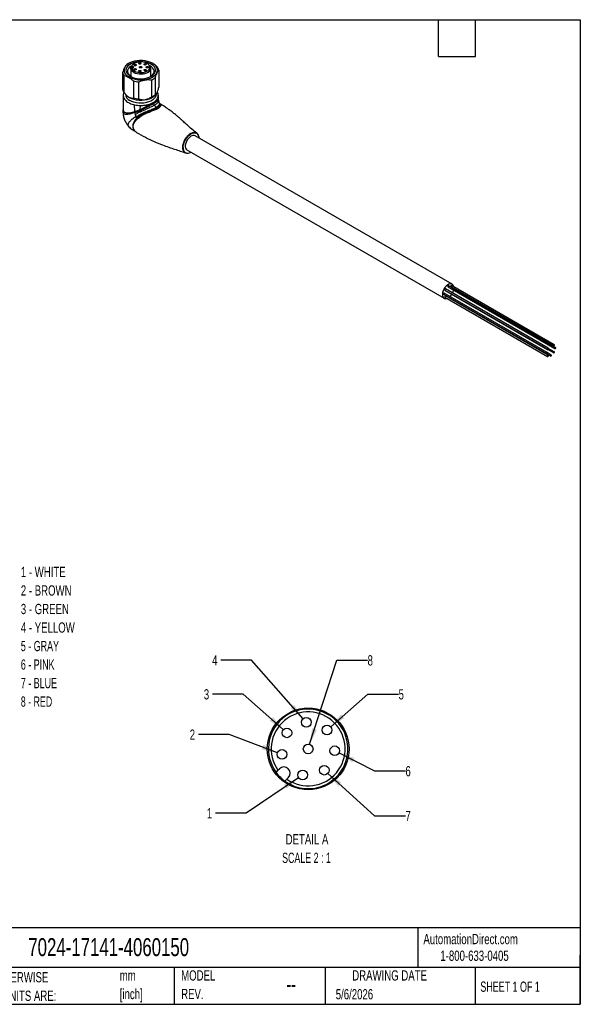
# Model space of a CAD drawing. Header units: millimetres. Extents: x 13 to 546, y 13 to 419.
# Tile 3 of 3: x 315 to 546, y 13 to 419. Entities that reach past the tile are written whole.
import ezdxf

# ---------------------------------------------------------------- set-up
doc = ezdxf.new("R2010")
doc.units = ezdxf.units.MM
doc.header["$LTSCALE"] = 2
doc.linetypes.add('SLD-Solid', pattern=[0])
doc.layers.add('DIMENSIONS', color=140, linetype='SLD-Solid', lineweight=25)
doc.layers.add('TEXT', color=140, linetype='SLD-Solid', lineweight=25)
doc.layers.add('SLD-DEFPOINTS', color=7, linetype='Continuous')
doc.styles.add('SLDTEXTSTYLE0', font='TXT', dxfattribs={"width": 0.7})
doc.styles.add('SLDTEXTSTYLE1', font='TXT', dxfattribs={"width": 0.65})
doc.styles.add('SLDTEXTSTYLE2', font='TXT', dxfattribs={"width": 0.642857})
doc.styles.add('SLDTEXTSTYLE3', font='TXT', dxfattribs={"width": 0.645455})
doc.dimstyles.new('SLDDIMSTYLE6', dxfattribs={"dimtxt": 4.316016, "dimasz": 6.604, "dimexe": 0, "dimexo": 0.0625, "dimgap": 1.079004, "dimtad": 0, "dimtih": 1, "dimtoh": 1, "dimdec": 1, "dimlfac": 0.25, "dimrnd": 1e-09, "dimzin": 12, "dimdsep": 46, "dimtxsty": 'SLDTEXTSTYLE0', "dimsah": 1, "dimcen": 0, "dimadec": 0, "dimazin": 3, "dimtfac": 1, "dimtdec": 1, "dimtofl": 0, "dimtmove": 0, "dimatfit": 3, "dimfxl": 0, "dimfrac": 2, "dimtolj": 1, "dimtzin": 12, "dimarcsym": 0})

# ---------------------------------------------------------------- blocks, each defined once
blk = doc.blocks.new('SW_NOTE_0')
at = {"layer": 'TEXT', "color": 0, "char_height": 4.233, "attachment_point": 1, "style": 'SLDTEXTSTYLE0'}
for s, insert in [('mm', (0, 5.46)), ('[inch]', (0, -2.19))]:
    blk.add_mtext(s, dxfattribs=dict(at, insert=insert))
blk = doc.blocks.new('SW_NOTE_0_1')
at = {"layer": 'TEXT', "color": 0, "char_height": 4.2333, "attachment_point": 1, "style": 'SLDTEXTSTYLE0'}
for s, insert in [('UNLESS OTHERWISE', (0, 5.46)), ('SPECIFIED UNITS ARE:', (0, -2.19))]:
    blk.add_mtext(s, dxfattribs=dict(at, insert=insert))
blk = doc.blocks.new('SW_NOTE_0_6')
at = {"layer": 'TEXT', "color": 0, "char_height": 4.233, "attachment_point": 1, "style": 'SLDTEXTSTYLE0'}
for s, insert in [('MODEL', (0, 5.46)), ('REV.', (0, -2.19))]:
    blk.add_mtext(s, dxfattribs=dict(at, insert=insert))
blk = doc.blocks.new('SW_NOTE_0_7')
at = {"layer": 'TEXT', "color": 0, "char_height": 4.233, "attachment_point": 1}
for s, insert, style in [('1 - WHITE', (1.06, 27.66), 'SLDTEXTSTYLE0'), ('2 - BROWN', (1.06, 20.02), 'SLDTEXTSTYLE0'), ('3 - GREEN', (1.06, 12.37), 'SLDTEXTSTYLE0'), ('4 - YELLOW', (1.06, 4.73), 'SLDTEXTSTYLE0'), ('5 - GRAY', (1.06, -2.92), 'SLDTEXTSTYLE1'), ('6 - PINK', (1.06, -10.56), 'SLDTEXTSTYLE1'), ('7 - BLUE', (1.06, -18.21), 'SLDTEXTSTYLE1'), ('8 - RED', (1.06, -25.85), 'SLDTEXTSTYLE2')]:
    blk.add_mtext(s, dxfattribs=dict(at, insert=insert, style=style))
blk = doc.blocks.new('_D_8')
at = {"layer": 'DIMENSIONS'}
for p, q in [((429.92, 106.24), (408.33, 91.64)), ((408.33, 91.64), (395.63, 91.64))]:
    blk.add_line(p, q, dxfattribs=at)
blk.add_solid([(429.92, 106.24), (423.88, 103.38), (425.02, 101.7)], dxfattribs=at)
at = {"layer": 'DIMENSIONS', "insert": (392.04, 93.66), "char_height": 4.23, "attachment_point": 1, "style": 'SLDTEXTSTYLE0'}
blk.add_mtext('1', dxfattribs=at)
blk = doc.blocks.new('_D_9')
at = {"layer": 'DIMENSIONS'}
for p, q in [((401.28, 124.09), (388.58, 124.09)), ((421.23, 116.54), (401.28, 124.09))]:
    blk.add_line(p, q, dxfattribs=at)
blk.add_solid([(421.23, 116.54), (415.41, 119.83), (414.69, 117.93)], dxfattribs=at)
at = {"layer": 'DIMENSIONS', "insert": (384.99, 126.12), "char_height": 4.23, "attachment_point": 1, "style": 'SLDTEXTSTYLE0'}
blk.add_mtext('2', dxfattribs=at)
blk = doc.blocks.new('_D_10')
at = {"layer": 'DIMENSIONS'}
for p, q in [((407.11, 140.72), (394.41, 140.72)), ((423.58, 126.07), (407.11, 140.72))]:
    blk.add_line(p, q, dxfattribs=at)
blk.add_solid([(423.58, 126.07), (419.32, 131.22), (417.97, 129.7)], dxfattribs=at)
at = {"layer": 'DIMENSIONS', "insert": (390.82, 142.75), "char_height": 4.23, "attachment_point": 1, "style": 'SLDTEXTSTYLE0'}
blk.add_mtext('3', dxfattribs=at)
blk = doc.blocks.new('_D_11')
at = {"layer": 'DIMENSIONS'}
for p, q in [((410.53, 154.75), (397.83, 154.75)), ((431.77, 130.59), (410.53, 154.75))]:
    blk.add_line(p, q, dxfattribs=at)
blk.add_solid([(431.77, 130.59), (428.18, 136.23), (426.65, 134.88)], dxfattribs=at)
at = {"layer": 'DIMENSIONS', "insert": (394.24, 156.78), "char_height": 4.23, "attachment_point": 1, "style": 'SLDTEXTSTYLE0'}
blk.add_mtext('4', dxfattribs=at)
blk = doc.blocks.new('_D_12')
at = {"layer": 'DIMENSIONS'}
for p, q in [((434.47, 120.02), (445.66, 154.75)), ((445.66, 154.75), (458.36, 154.75))]:
    blk.add_line(p, q, dxfattribs=at)
blk.add_solid([(434.47, 120.02), (437.47, 126), (435.53, 126.62)], dxfattribs=at)
at = {"layer": 'DIMENSIONS', "insert": (458.36, 156.78), "char_height": 4.23, "attachment_point": 1, "style": 'SLDTEXTSTYLE0'}
blk.add_mtext('8', dxfattribs=at)
blk = doc.blocks.new('_D_13')
at = {"layer": 'DIMENSIONS'}
for p, q in [((443.14, 127.22), (458.45, 140.72)), ((458.45, 140.72), (471.15, 140.72))]:
    blk.add_line(p, q, dxfattribs=at)
blk.add_solid([(443.14, 127.22), (448.76, 130.83), (447.42, 132.35)], dxfattribs=at)
at = {"layer": 'DIMENSIONS', "insert": (471.15, 142.75), "char_height": 4.23, "attachment_point": 1, "style": 'SLDTEXTSTYLE0'}
blk.add_mtext('5', dxfattribs=at)
blk = doc.blocks.new('_D_14')
at = {"layer": 'DIMENSIONS'}
for p, q in [((446.62, 116.45), (461.28, 109)), ((461.28, 109), (473.98, 109))]:
    blk.add_line(p, q, dxfattribs=at)
blk.add_solid([(446.62, 116.45), (452.05, 112.55), (452.97, 114.36)], dxfattribs=at)
at = {"layer": 'DIMENSIONS', "insert": (473.98, 111.03), "char_height": 4.23, "attachment_point": 1, "style": 'SLDTEXTSTYLE0'}
blk.add_mtext('6', dxfattribs=at)
blk = doc.blocks.new('_D_15')
at = {"layer": 'DIMENSIONS'}
for p, q in [((441.96, 107.99), (461.28, 90.52)), ((461.28, 90.52), (473.98, 90.52))]:
    blk.add_line(p, q, dxfattribs=at)
blk.add_solid([(441.96, 107.99), (446.18, 102.81), (447.54, 104.32)], dxfattribs=at)
at = {"layer": 'DIMENSIONS', "insert": (473.98, 92.54), "char_height": 4.23, "attachment_point": 1, "style": 'SLDTEXTSTYLE0'}
blk.add_mtext('7', dxfattribs=at)
blk = doc.blocks.new('SW_NOTE_0_8')
at = {"layer": 'TEXT', "color": 0, "attachment_point": 2}
for s, insert, char_height, style in [('DETAIL A', (12.83, 5.46), 4.233, 'SLDTEXTSTYLE0'), ('SCALE 2 : 1', (12.62, -2.19), 4.2333, 'SLDTEXTSTYLE3')]:
    blk.add_mtext(s, dxfattribs=dict(at, insert=insert, char_height=char_height, style=style))

msp = doc.modelspace()

# ---------------------------------------------------------------- linework, layer by layer
for p, q in [((359.92, 401.06), (359.5, 400.82)), ((360.76, 398.69), (360.76, 399.44)), ((360.76, 398.69), (360.76, 395.61)), ((361.05, 399.84), (361.25, 399.84)), ((361.25, 399.09), (361.05, 399.09)), ((361.32, 400.37), (361.06, 400.03)), ((361.25, 399.84), (361.25, 399.09)), ((368.55, 400.03), (368.28, 400.37)), ((368.9, 395.64), (368.9, 399.06)), ((369.75, 401.02), (369.68, 401.06)), ((357.34, 397.3), (357.34, 390.28)), ((357.95, 388.97), (357.95, 396)), ((369.22, 394.25), (369.22, 387.23)), ((370.87, 388.19), (370.87, 395.21)), ((372.26, 398.21), (372.26, 391.19)), ((361.76, 393.8), (361.76, 386.78)), ((364.01, 386.43), (364.01, 393.45)), ((357.96, 388.96), (358.64, 388.08)), ((370.96, 388.08), (371.28, 388.48)), ((372.05, 387.88), (372.04, 388.18)), ((372.06, 387.78), (372.05, 387.98)), ((372.16, 386.23), (372.06, 387.78)), ((372.14, 386.36), (372.14, 386.39)), ((372.18, 386.03), (372.15, 386.36)), ((362.35, 381.14), (362.26, 383.96)), ((364.58, 382.02), (364.63, 383.69)), ((372.27, 385.43), (372.17, 385.99)), ((372.34, 385.25), (372.27, 385.49)), ((372.59, 384.56), (372.27, 385.43)), ((372.58, 384.54), (372.57, 384.56)), ((372.71, 384.38), (372.59, 384.56)), ((372.69, 384.36), (372.73, 384.33)), ((372.73, 384.33), (372.76, 384.29)), ((373.13, 384.16), (373.09, 384.15)), ((373.25, 384.11), (373.24, 384.11)), ((357.46, 381.94), (357.46, 380.96)), ((357.49, 381.87), (357.7, 381.25)), ((493.26, 309.91), (387.2, 371.14)), ((383.85, 365.34), (489.91, 304.11)), ((534.14, 284.78), (491.72, 309.27)), ((492.71, 308.95), (535.14, 284.46)), ((535.39, 284.9), (492.97, 309.39)), ((489.69, 305.77), (532.12, 281.27)), ((532.37, 281.72), (489.95, 306.21)), ((490.21, 307.51), (532.64, 283.02)), ((532.89, 283.46), (490.47, 307.95)), ((532.89, 280.57), (490.47, 305.06)), ((491.46, 308.83), (533.89, 284.34)), ((492.7, 306.07), (492.71, 306.07)), ((492.71, 306.07), (535.14, 281.57)), ((493.22, 307.81), (493.23, 307.81)), ((493.23, 307.81), (535.65, 283.32)), ((493.93, 307.99), (493.95, 308.23)), ((490.21, 304.62), (532.64, 280.13)), ((491.45, 304.75), (491.46, 304.75)), ((491.46, 304.75), (533.89, 280.25)), ((491.71, 304.35), (491.91, 304.49)), ((535.91, 283.76), (534.15, 284.77)), ((534.14, 280.7), (532.38, 281.71)), ((535.39, 282.02), (532.9, 283.45)), ((421.4, 109.34), (421.98, 109.92)), ((425.66, 106.24), (425.08, 105.66))]:
    msp.add_line(p, q)
at = {"flags": 128}
for points in [[(369.68, 395.43), (370.4, 395.92), (370.98, 396.47), (371.39, 397.06), (371.63, 397.69), (371.7, 398.32), (371.59, 398.96), (371.3, 399.58), (370.85, 400.17), (370.23, 400.7), (369.48, 401.17), (368.61, 401.57), (367.64, 401.88), (366.59, 402.09), (365.5, 402.21), (364.39, 402.22), (363.29, 402.13), (362.23, 401.94), (361.23, 401.65), (360.33, 401.28), (359.55, 400.83), (358.9, 400.31), (358.4, 399.73), (358.07, 399.12), (357.92, 398.49), (357.94, 397.84), (358.14, 397.21), (358.51, 396.61), (359.05, 396.05), (359.73, 395.54), (360.55, 395.11), (361.47, 394.76), (362.49, 394.49), (363.56, 394.33), (364.66, 394.26), (365.77, 394.3), (366.86, 394.44), (367.89, 394.68), (368.84, 395.01), (369.68, 395.43)], [(369.12, 395.75), (369.78, 396.21), (370.31, 396.73), (370.67, 397.29), (370.87, 397.87), (370.89, 398.47), (370.74, 399.06), (370.41, 399.63), (369.93, 400.15), (369.3, 400.63), (368.53, 401.03), (367.66, 401.35), (366.71, 401.59), (365.71, 401.73), (364.67, 401.77), (363.64, 401.7), (362.65, 401.54), (361.72, 401.28), (360.87, 400.94), (360.14, 400.51), (359.54, 400.03), (359.1, 399.49), (358.81, 398.91), (358.7, 398.32), (358.77, 397.72), (359.01, 397.14), (359.42, 396.59), (359.98, 396.09), (360.68, 395.65), (361.5, 395.29), (362.41, 395.01), (363.39, 394.82), (364.41, 394.73), (365.45, 394.74), (366.47, 394.86), (367.43, 395.07), (368.33, 395.37), (369.12, 395.75)], [(361.13, 400.12), (360.58, 399.79), (360.02, 399.32), (359.61, 398.8), (359.37, 398.25), (359.3, 397.68), (359.41, 397.12), (359.7, 396.57), (360.15, 396.07), (360.74, 395.61), (360.76, 395.61)], [(360.76, 398.69), (360.97, 398.22), (361.35, 397.78), (361.88, 397.4), (362.53, 397.09), (363.27, 396.87), (364.08, 396.73), (364.92, 396.7), (365.75, 396.76), (366.55, 396.92), (367.27, 397.17), (367.89, 397.5), (368.37, 397.9), (368.71, 398.34), (368.88, 398.82), (368.88, 399.3), (368.71, 399.78), (368.55, 400.03)], [(361.06, 400.03), (360.97, 399.91), (360.76, 399.44)], [(361.05, 399.09), (361.27, 398.65), (361.65, 398.24), (362.17, 397.88), (362.81, 397.59), (363.54, 397.39), (364.32, 397.29), (365.13, 397.28), (365.92, 397.37), (366.66, 397.55), (367.32, 397.82), (367.87, 398.16), (368.28, 398.56), (368.53, 399.01), (368.61, 399.47), (368.53, 399.93), (368.28, 400.38), (367.87, 400.78), (367.32, 401.12), (366.66, 401.39), (365.92, 401.57), (365.13, 401.66), (364.32, 401.65), (363.54, 401.54), (362.81, 401.34), (362.17, 401.06), (361.65, 400.7), (361.27, 400.29), (361.05, 399.84)], [(361.25, 399.84), (361.5, 399.82), (361.71, 399.73), (361.85, 399.61), (361.9, 399.47), (361.85, 399.33), (361.71, 399.2), (361.5, 399.12), (361.25, 399.09)], [(362.85, 400.13), (362.69, 400.07), (362.5, 400.05), (362.31, 400.07), (362.14, 400.13), (362.03, 400.22), (362, 400.33), (362.03, 400.44), (362.14, 400.54), (362.31, 400.6), (362.5, 400.62), (362.69, 400.6), (362.85, 400.54), (362.96, 400.44), (363, 400.33), (362.96, 400.22), (362.85, 400.13)], [(362.85, 398.4), (362.69, 398.34), (362.5, 398.32), (362.31, 398.34), (362.14, 398.4), (362.03, 398.49), (362, 398.6), (362.03, 398.72), (362.14, 398.81), (362.31, 398.87), (362.5, 398.89), (362.69, 398.87), (362.85, 398.81), (362.96, 398.72), (363, 398.6), (362.96, 398.49), (362.85, 398.4)], [(364.77, 400.84), (364.61, 400.77), (364.42, 400.75), (364.23, 400.77), (364.07, 400.84), (363.96, 400.93), (363.92, 401.04), (363.96, 401.15), (364.07, 401.25), (364.23, 401.31), (364.42, 401.33), (364.61, 401.31), (364.77, 401.25), (364.88, 401.15), (364.92, 401.04), (364.88, 400.93), (364.77, 400.84)], [(365.16, 399.27), (364.99, 399.2), (364.8, 399.18), (364.61, 399.2), (364.45, 399.27), (364.34, 399.36), (364.3, 399.47), (364.34, 399.58), (364.45, 399.67), (364.61, 399.74), (364.8, 399.76), (364.99, 399.74), (365.16, 399.67), (365.27, 399.58), (365.3, 399.47), (365.27, 399.36), (365.16, 399.27)], [(366.96, 400.46), (366.8, 400.4), (366.61, 400.38), (366.42, 400.4), (366.25, 400.46), (366.15, 400.56), (366.11, 400.67), (366.15, 400.78), (366.25, 400.87), (366.42, 400.93), (366.61, 400.96), (366.8, 400.93), (366.96, 400.87), (367.07, 400.78), (367.11, 400.67), (367.07, 400.56), (366.96, 400.46)], [(366.96, 398.07), (366.8, 398), (366.61, 397.98), (366.42, 398), (366.25, 398.07), (366.15, 398.16), (366.11, 398.27), (366.15, 398.38), (366.25, 398.48), (366.42, 398.54), (366.61, 398.56), (366.8, 398.54), (366.96, 398.48), (367.07, 398.38), (367.11, 398.27), (367.07, 398.16), (366.96, 398.07)], [(367.91, 399.27), (367.74, 399.2), (367.55, 399.18), (367.36, 399.2), (367.2, 399.27), (367.09, 399.36), (367.05, 399.47), (367.09, 399.58), (367.2, 399.67), (367.36, 399.74), (367.55, 399.76), (367.74, 399.74), (367.91, 399.67), (368.02, 399.58), (368.05, 399.47), (368.02, 399.36), (367.91, 399.27)], [(368.9, 395.64), (369.32, 395.95), (369.81, 396.44), (370.14, 396.98), (370.29, 397.54), (370.27, 398.11), (370.07, 398.67), (369.7, 399.2), (369.18, 399.68), (368.51, 400.1), (368.48, 400.12)], [(364.77, 397.69), (364.61, 397.63), (364.42, 397.61), (364.23, 397.63), (364.07, 397.69), (363.96, 397.79), (363.92, 397.9), (363.96, 398.01), (364.07, 398.1), (364.23, 398.16), (364.42, 398.19), (364.61, 398.16), (364.77, 398.1), (364.88, 398.01), (364.92, 397.9), (364.88, 397.79), (364.77, 397.69)], [(370.96, 388.08), (370.58, 387.66), (369.94, 387.15), (369.18, 386.7), (368.29, 386.34), (367.32, 386.06), (366.29, 385.87), (365.21, 385.78), (364.12, 385.79), (363.06, 385.91), (362.03, 386.12), (361.08, 386.42), (360.23, 386.81), (359.49, 387.27), (358.89, 387.79), (358.64, 388.08)], [(371.15, 388.32), (371.15, 388.13), (371.02, 387.53), (370.72, 386.95), (370.26, 386.41), (369.65, 385.91), (368.91, 385.49), (368.05, 385.13), (367.11, 384.87), (366.11, 384.7), (365.07, 384.62), (364.02, 384.65), (362.99, 384.77), (362.01, 384.99), (361.11, 385.3), (360.31, 385.69)], [(388.79, 370.22), (388.72, 370.91), (388.53, 371.52), (388.23, 372.01), (387.81, 372.35), (387.31, 372.54), (386.73, 372.56), (386.11, 372.42), (385.46, 372.12), (384.81, 371.67), (384.18, 371.09), (383.61, 370.4), (383.1, 369.64), (382.69, 368.81), (382.38, 367.97), (382.19, 367.14), (382.13, 366.35)], [(382.26, 366.36), (382.32, 367.13), (382.51, 367.94), (382.81, 368.77), (383.22, 369.57), (383.71, 370.32), (384.27, 371), (384.89, 371.56), (385.52, 372), (386.16, 372.3), (386.77, 372.44), (387.33, 372.41), (387.83, 372.23), (388.23, 371.9), (388.53, 371.42), (388.72, 370.82), (388.78, 370.23)], [(385.52, 370.97), (384.98, 370.59), (384.46, 370.07), (384, 369.46), (383.62, 368.78), (383.35, 368.07), (383.19, 367.37), (383.16, 366.71), (383.25, 366.14), (383.47, 365.69), (383.8, 365.37), (383.85, 365.34)], [(493.92, 308.84), (493.86, 309.1), (493.64, 309.56), (493.31, 309.88), (492.89, 310.05), (492.4, 310.05), (491.86, 309.88), (491.31, 309.57), (490.78, 309.11), (490.29, 308.54), (489.86, 307.89), (489.54, 307.19), (489.32, 306.48), (489.22, 305.8), (489.25, 305.19), (489.41, 304.67), (489.69, 304.28), (490.06, 304.03), (490.52, 303.95), (491.04, 304.03), (491.16, 304.07)], [(491.72, 309.27), (491.66, 309.28), (491.59, 309.26), (491.52, 309.2), (491.46, 309.12), (491.42, 309.03), (491.41, 308.95), (491.42, 308.87), (491.46, 308.83), (491.46, 308.83)], [(492.97, 309.39), (492.91, 309.41), (492.84, 309.38), (492.77, 309.33), (492.71, 309.25), (492.67, 309.16), (492.66, 309.07), (492.67, 309), (492.71, 308.95)], [(489.95, 306.21), (489.89, 306.22), (489.82, 306.2), (489.75, 306.14), (489.69, 306.06), (489.65, 305.97), (489.64, 305.88), (489.65, 305.81), (489.69, 305.77), (489.69, 305.77)], [(490.47, 307.95), (490.41, 307.96), (490.34, 307.94), (490.27, 307.88), (490.21, 307.8), (490.17, 307.71), (490.16, 307.63), (490.17, 307.55), (490.21, 307.51), (490.21, 307.51)], [(490.47, 305.06), (490.41, 305.08), (490.34, 305.05), (490.27, 305), (490.21, 304.92), (490.17, 304.83), (490.16, 304.74), (490.17, 304.67), (490.21, 304.62), (490.21, 304.62)], [(534.01, 284.35), (534.08, 284.4), (534.14, 284.48), (534.18, 284.57), (534.19, 284.66), (534.18, 284.73), (534.14, 284.78), (534.08, 284.79), (534.01, 284.77), (533.94, 284.71), (533.89, 284.63), (533.85, 284.54), (533.83, 284.45), (533.85, 284.38), (533.89, 284.34), (533.94, 284.32), (534.01, 284.35)], [(535.14, 284.46), (535.19, 284.45), (535.26, 284.47), (535.33, 284.53), (535.39, 284.61), (535.43, 284.7), (535.44, 284.79), (535.43, 284.86), (535.39, 284.9), (535.33, 284.91), (535.26, 284.89), (535.19, 284.83), (535.14, 284.75), (535.1, 284.66), (535.08, 284.58), (535.1, 284.5), (535.14, 284.46)], [(532.43, 281.6), (532.41, 281.67), (532.37, 281.72), (532.32, 281.73), (532.25, 281.7), (532.18, 281.65), (532.12, 281.57), (532.08, 281.48), (532.07, 281.39), (532.08, 281.32), (532.12, 281.27), (532.18, 281.26), (532.25, 281.29), (532.32, 281.34), (532.37, 281.42), (532.41, 281.51), (532.43, 281.6)], [(532.89, 283.16), (532.93, 283.25), (532.94, 283.34), (532.93, 283.41), (532.89, 283.46), (532.83, 283.47), (532.76, 283.45), (532.69, 283.39), (532.64, 283.31), (532.6, 283.22), (532.58, 283.13), (532.6, 283.06), (532.64, 283.02), (532.69, 283.01), (532.76, 283.03), (532.83, 283.08), (532.89, 283.16)], [(532.89, 280.57), (532.83, 280.58), (532.76, 280.56), (532.69, 280.5), (532.64, 280.42), (532.6, 280.33), (532.58, 280.25), (532.6, 280.17), (532.64, 280.13), (532.69, 280.12), (532.76, 280.14), (532.83, 280.2), (532.89, 280.28), (532.93, 280.37), (532.94, 280.46), (532.93, 280.53), (532.89, 280.57)], [(534.01, 280.68), (533.94, 280.63), (533.89, 280.55), (533.85, 280.46), (533.83, 280.37), (533.85, 280.3), (533.89, 280.25), (533.94, 280.24), (534.01, 280.27), (534.08, 280.32), (534.14, 280.4), (534.18, 280.49), (534.19, 280.58), (534.18, 280.65), (534.14, 280.7), (534.08, 280.71), (534.01, 280.68)], [(535.14, 281.87), (535.1, 281.78), (535.08, 281.69), (535.1, 281.62), (535.14, 281.57), (535.19, 281.56), (535.26, 281.59), (535.33, 281.64), (535.39, 281.72), (535.43, 281.81), (535.44, 281.9), (535.43, 281.97), (535.39, 282.02), (535.33, 282.03), (535.26, 282), (535.19, 281.95), (535.14, 281.87)], [(535.6, 283.43), (535.61, 283.36), (535.65, 283.32), (535.71, 283.3), (535.78, 283.33), (535.85, 283.38), (535.91, 283.46), (535.95, 283.55), (535.96, 283.64), (535.95, 283.71), (535.91, 283.76), (535.85, 283.77), (535.78, 283.75), (535.71, 283.69), (535.65, 283.61), (535.61, 283.52), (535.6, 283.43)], [(420.57, 108.51), (421.04, 108.98), (421.4, 109.34)], [(425.08, 105.66), (424.62, 105.2), (424.25, 104.83)]]:
    msp.add_lwpolyline(points, dxfattribs=at)
for centre in [(433.09, 129.09), (425.08, 124.74), (441.64, 125.9), (433.86, 118.12), (444.83, 117.35), (423.1, 115.83), (440.48, 109.33), (431.57, 107.36)]:
    msp.add_circle(centre, 2)
for centre, radius, start, end in [((362.61, 395.39), 6.26, 119.836, 128.2465), ((369.28, 397.62), 3.04, 11.253, 38.544), ((360.33, 397.89), 3.04, 191.253, 218.544), ((366.55, 400.78), 7.05, 292.2219, 307.7727), ((360.33, 390.87), 3.04, 191.253, 218.544), ((364.72, 405.5), 12.07, 255.781, 266.633), ((361.57, 388.55), 3.12, 184.1654, 246.3047), ((364.72, 398.48), 12.07, 255.781, 266.633), ((366.55, 393.76), 7.05, 292.2219, 307.7727), ((386.5, 369.66), 1.64, 64.6942, 126.6162), ((384.15, 366.02), 2.05, 170.7207, 308.6874), ((384.23, 366.03), 2, 170.4807, 306.7369), ((488.57, 308.72), 5.4, 314.0804, 327.6035), ((488.65, 308.75), 5.35, 332.3355, 345.9947), ((433.86, 118.12), 16.4, 234.1219, 215.878), ((433.86, 118.12), 15.25, 234.8194, 215.1805), ((423.82, 108.08), 2.6, 315, 135), ((433.86, 118.12), 16.4, 215.8781, 234.1218)]:
    msp.add_arc(centre, radius, start, end)
for points, knots in [([(358.74, 400.3), (358.61, 400.17), (358.5, 400.02), (358.27, 399.66), (358.15, 399.45), (357.93, 398.97), (357.82, 398.69), (357.59, 398.06), (357.47, 397.71), (357.34, 397.3)], [0, 0, 0, 0, 0.25, 0.25, 0.5, 0.5, 0.75, 0.75, 1, 1, 1, 1]), ([(371.66, 399.51), (371.3, 399.86), (370.68, 400.45), (370.03, 400.84), (369.75, 401)], [0, 0, 0, 0, 0.579705, 1, 1, 1, 1]), ([(357.95, 396), (358.29, 395.94), (358.61, 395.86), (359.24, 395.63), (359.55, 395.48), (360.16, 395.13), (360.47, 394.92), (361.09, 394.42), (361.42, 394.14), (361.76, 393.8)], [0, 0, 0, 0, 0.25, 0.25, 0.5, 0.5, 0.75, 0.75, 1, 1, 1, 1]), ([(364.01, 393.45), (364.48, 393.66), (364.92, 393.83), (365.78, 394.1), (366.2, 394.2), (367.03, 394.32), (367.45, 394.36), (368.31, 394.36), (368.75, 394.32), (369.22, 394.25)], [0, 0, 0, 0, 0.25, 0.25, 0.5, 0.5, 0.75, 0.75, 1, 1, 1, 1]), ([(370.87, 395.21), (370.99, 395.62), (371.11, 395.97), (371.34, 396.6), (371.45, 396.88), (371.68, 397.36), (371.79, 397.57), (372.02, 397.93), (372.14, 398.08), (372.26, 398.21)], [0, 0, 0, 0, 0.25, 0.25, 0.5, 0.5, 0.75, 0.75, 1, 1, 1, 1]), ([(370.87, 388.19), (370.99, 388.21), (371.11, 388.29), (371.34, 388.55), (371.45, 388.74), (371.68, 389.22), (371.79, 389.52), (372.02, 390.25), (372.14, 390.68), (372.26, 391.19)], [0, 0, 0, 0, 0.25, 0.25, 0.5, 0.5, 0.75, 0.75, 1, 1, 1, 1]), ([(357.55, 387.81), (357.54, 386.74), (357.52, 384.76), (357.5, 382.78), (357.49, 381.87)], [0, 0, 0, 0, 0.539085, 1, 1, 1, 1]), ([(357.82, 388.99), (357.74, 388.79), (357.56, 388.36), (357.53, 387.68), (357.69, 386.98), (358.05, 386.3), (358.6, 385.67), (359.33, 385.1), (360.22, 384.61), (361.2, 384.22), (361.92, 384.04), (362.26, 383.96)], [0, 0, 0, 0, 0.098863, 0.212009, 0.326249, 0.440489, 0.554778, 0.669078, 0.782829, 0.896578, 1, 1, 1, 1]), ([(357.95, 388.97), (358.29, 388.53), (358.61, 388.17), (359.24, 387.58), (359.55, 387.34), (360.16, 386.99), (360.47, 386.87), (361.09, 386.74), (361.42, 386.73), (361.76, 386.78)], [0, 0, 0, 0, 0.25, 0.25, 0.5, 0.5, 0.75, 0.75, 1, 1, 1, 1]), ([(364.01, 386.43), (364.48, 386.25), (364.92, 386.15), (365.78, 386.05), (366.2, 386.06), (367.03, 386.19), (367.45, 386.31), (368.31, 386.67), (368.75, 386.92), (369.22, 387.23)], [0, 0, 0, 0, 0.25, 0.25, 0.5, 0.5, 0.75, 0.75, 1, 1, 1, 1]), ([(369.93, 384.92), (370.28, 385.12), (370.58, 385.34), (370.99, 385.69), (371.11, 385.81), (371.34, 386.06), (371.44, 386.19), (371.71, 386.58), (371.85, 386.85), (372.03, 387.41), (372.06, 387.69), (372.05, 387.98)], [0, 0, 0, 0, 0.25, 0.25, 0.375, 0.375, 0.5, 0.5, 0.75, 0.75, 1, 1, 1, 1]), ([(372.05, 387.98), (372.04, 388.21), (372, 388.44), (371.84, 388.9), (371.73, 389.13), (371.59, 389.34)], [0, 0, 0, 0, 0.5, 0.5, 1, 1, 1, 1]), ([(371.61, 385.91), (371.64, 385.93), (371.71, 385.97), (371.8, 386.03), (371.92, 386.11), (372.01, 386.18), (372.09, 386.25), (372.13, 386.3), (372.15, 386.34), (372.15, 386.37), (372.14, 386.38), (372.14, 386.39)], [0, 0, 0, 0, 0.081205, 0.175736, 0.281992, 0.473844, 0.576388, 0.736071, 0.84959, 0.94548, 1, 1, 1, 1]), ([(362.26, 383.96), (362.64, 383.87), (363.03, 383.81), (363.82, 383.72), (364.22, 383.7), (364.63, 383.69)], [0, 0, 0, 0, 0.5, 0.5, 1, 1, 1, 1]), ([(362.4, 381.16), (362.48, 381.18), (362.65, 381.24), (362.93, 381.34), (363.24, 381.45), (363.64, 381.61), (364.05, 381.78), (364.38, 381.93), (364.54, 382), (364.58, 382.02)], [0, 0, 0, 0, 0.114905, 0.244005, 0.387491, 0.54557, 0.795219, 0.947263, 1, 1, 1, 1]), ([(364.58, 382.02), (364.58, 382.02), (364.58, 382.02), (364.58, 382.02), (364.59, 382.03), (364.61, 382.03), (364.65, 382.05), (364.74, 382.09), (364.94, 382.18), (365.36, 382.39), (365.84, 382.64), (366.34, 382.89), (366.68, 383.08), (367.03, 383.27), (367.25, 383.39), (367.37, 383.46)], [0, 0, 0, 0, 0.001234, 0.002523, 0.005149, 0.010586, 0.022163, 0.047846, 0.107018, 0.238441, 0.502462, 0.62741, 0.760035, 0.874028, 1, 1, 1, 1]), ([(364.61, 381.68), (364.68, 381.72), (364.79, 381.77), (365.02, 381.88), (365.14, 381.93), (365.51, 382.11), (365.75, 382.23), (366.23, 382.47), (366.47, 382.6), (366.92, 382.83), (367.14, 382.95), (367.46, 383.12), (367.57, 383.17), (367.79, 383.29), (367.91, 383.35), (368.25, 383.53), (368.49, 383.65), (369.19, 384.02), (369.65, 384.26), (370.01, 384.47)], [0, 0, 0, 0, 0.0625, 0.0625, 0.125, 0.125, 0.25, 0.25, 0.375, 0.375, 0.5, 0.5, 0.5625, 0.5625, 0.625, 0.625, 0.75, 0.75, 1, 1, 1, 1]), ([(364.63, 383.69), (364.87, 383.69), (365.12, 383.69), (365.6, 383.71), (365.85, 383.73), (366.57, 383.81), (367.04, 383.88), (367.95, 384.09), (368.38, 384.22), (369.2, 384.54), (369.58, 384.71), (369.93, 384.92)], [0, 0, 0, 0, 0.125, 0.125, 0.25, 0.25, 0.5, 0.5, 0.75, 0.75, 1, 1, 1, 1]), ([(364.71, 381.13), (364.79, 381.17), (364.9, 381.22), (365.13, 381.33), (365.26, 381.39), (365.62, 381.57), (365.87, 381.68), (366.6, 382.01), (367.07, 382.22), (367.63, 382.49), (367.74, 382.54), (367.98, 382.65), (368.1, 382.71), (368.48, 382.88), (368.74, 382.99), (369.26, 383.22), (369.52, 383.34), (370, 383.57), (370.22, 383.68), (370.39, 383.78)], [0, 0, 0, 0, 0.0625, 0.0625, 0.125, 0.125, 0.25, 0.25, 0.5, 0.5, 0.5625, 0.5625, 0.625, 0.625, 0.75, 0.75, 0.875, 0.875, 1, 1, 1, 1]), ([(364.98, 380.25), (365.14, 380.34), (365.55, 380.55), (366.02, 380.76), (366.26, 380.86), (366.27, 380.87), (366.61, 381.01), (367.25, 381.26), (367.89, 381.5), (368.41, 381.72), (368.95, 381.94), (369.75, 382.27), (370.45, 382.57), (370.96, 382.82), (371.14, 382.92), (371.22, 382.97)], [0.5, 0.5, 0.5, 0.5, 0.5365297, 0.5730606, 0.5730606, 0.5747096, 0.5747096, 0.6262412, 0.6777727, 0.6777727, 0.7206648, 0.7635568, 0.8064489, 0.8278949, 0.8493409, 0.8493409, 0.8493409, 0.8493409]), ([(365.08, 380.05), (365.28, 380.16), (365.53, 380.3), (366.08, 380.56), (366.37, 380.69), (366.94, 380.93), (367.22, 381.04), (367.78, 381.26), (368.05, 381.37), (368.37, 381.5), (368.43, 381.52), (368.55, 381.57), (368.75, 381.65), (368.96, 381.73), (369.37, 381.9), (369.64, 382), (370.2, 382.23), (370.49, 382.35), (370.9, 382.53), (371.03, 382.6), (371.25, 382.71), (371.35, 382.76), (371.42, 382.81)], [0, 0, 0, 0, 0.125, 0.125, 0.25, 0.25, 0.375, 0.375, 0.5, 0.5, 0.53125, 0.53125, 0.5625, 0.625, 0.625, 0.75, 0.75, 0.875, 0.875, 0.9375, 0.9375, 1, 1, 1, 1]), ([(366.72, 380.41), (367.31, 380.69), (367.93, 380.95), (369.24, 381.46), (370.41, 381.87), (371.56, 382.36), (371.93, 382.57)], [-0.5862227, -0.5862227, -0.5862227, -0.5862227, -0.37302, -0.37302, -0.149208, 0, 0, 0, 0]), ([(366.73, 380.34), (367.69, 380.8), (369.23, 381.39), (371.1, 382.09), (371.8, 382.44), (372, 382.56)], [0, 0, 0, 0, 0.3319861, 0.4979791, 0.5809757, 0.5809757, 0.5809757, 0.5809757]), ([(367.37, 383.46), (367.45, 383.5), (367.6, 383.59), (367.83, 383.71), (368.04, 383.83), (368.25, 383.95), (368.38, 384.02), (368.44, 384.06)], [0, 0, 0, 0, 0.2126224, 0.4197394, 0.6204517, 0.8140441, 1, 1, 1, 1]), ([(368.44, 384.06), (368.51, 384.1), (368.65, 384.18), (368.85, 384.29), (369.05, 384.41), (369.24, 384.52), (369.42, 384.62), (369.6, 384.72), (369.77, 384.82), (369.88, 384.88), (369.93, 384.92)], [0, 0, 0, 0, 0.1302265, 0.2591071, 0.3865405, 0.512447, 0.6367691, 0.7594723, 0.8805452, 1, 1, 1, 1]), ([(371.7, 382.62), (371.38, 382.44), (370.34, 382.01), (369.2, 381.63), (368.53, 381.38)], [-0.5862227, -0.5862227, -0.5862227, -0.5862227, -0.4370147, -0.2132027, -0.2132027, -0.2132027, -0.2132027]), ([(369.93, 384.92), (369.98, 384.94), (370.07, 385), (370.21, 385.08), (370.35, 385.16), (370.49, 385.24), (370.62, 385.31), (370.75, 385.39), (370.87, 385.46), (370.95, 385.51), (370.99, 385.53)], [0, 0, 0, 0, 0.119122, 0.239991, 0.362601, 0.486923, 0.612906, 0.740479, 0.869548, 1, 1, 1, 1]), ([(370.01, 384.47), (370.7, 384.87), (371.27, 385.27), (371.86, 385.69), (372.05, 385.83), (372.13, 385.93), (372.13, 385.93), (372.19, 386.01), (372.18, 386.04), (372.17, 386.05)], [0.1506579, 0.1506579, 0.1506579, 0.1506579, 0.322226, 0.322226, 0.4236305, 0.4236305, 0.425291, 0.425291, 0.5, 0.5, 0.5, 0.5]), ([(370.39, 383.78), (370.56, 383.87), (370.87, 384.08), (371.39, 384.5), (371.65, 384.78), (371.9, 384.98), (372.07, 385.15), (372.19, 385.3), (372.24, 385.36), (372.24, 385.36), (372.27, 385.41), (372.29, 385.47), (372.28, 385.49), (372.27, 385.49)], [0.1506579, 0.1506579, 0.1506579, 0.1506579, 0.1935499, 0.2364419, 0.322226, 0.322226, 0.3729283, 0.4236305, 0.4236305, 0.425291, 0.425291, 0.4626455, 0.5, 0.5, 0.5, 0.5]), ([(370.99, 385.53), (371.03, 385.55), (371.1, 385.6), (371.21, 385.66), (371.32, 385.72), (371.42, 385.79), (371.52, 385.85), (371.58, 385.89), (371.61, 385.91)], [0, 0, 0, 0, 0.153597, 0.31295, 0.477681, 0.647384, 0.821652, 1, 1, 1, 1]), ([(371.22, 382.97), (371.38, 383.06), (371.68, 383.25), (372.17, 383.68), (372.33, 383.94), (372.47, 384.15), (372.55, 384.31), (372.59, 384.46), (372.59, 384.52), (372.59, 384.52), (372.59, 384.56), (372.59, 384.62), (372.56, 384.63), (372.54, 384.62)], [0.1506579, 0.1506579, 0.1506579, 0.1506579, 0.1935499, 0.2364419, 0.322226, 0.322226, 0.3729283, 0.4236305, 0.4236305, 0.425291, 0.425291, 0.4626455, 0.5, 0.5, 0.5, 0.5]), ([(371.42, 382.81), (371.59, 382.91), (371.94, 383.13), (372.27, 383.45), (372.48, 383.73), (372.63, 383.99), (372.72, 384.23), (372.71, 384.33), (372.7, 384.38)], [0, 0, 0, 0, 0.123077, 0.273925, 0.434704, 0.586864, 0.791051, 1, 1, 1, 1]), ([(372.77, 383.83), (372.74, 383.72), (372.65, 383.51), (372.35, 383.1), (372.02, 382.81), (371.7, 382.62)], [-0.3729151, -0.3729151, -0.3729151, -0.3729151, -0.2237491, -0.1491661, 0, 0, 0, 0]), ([(371.93, 382.57), (372.3, 382.79), (372.66, 383.1), (372.98, 383.51), (373.07, 383.71), (373.16, 383.97), (373.17, 384.07), (373.16, 384.12)], [-0.5860624, -0.5860624, -0.5860624, -0.5860624, -0.4368963, -0.3623133, -0.2131472, -0.2131472, 0, 0, 0, 0]), ([(372, 382.56), (372.4, 382.79), (372.92, 383.24), (373.24, 383.82), (373.27, 384.05), (373.25, 384.11)], [0, 0, 0, 0, 0.1656965, 0.331393, 0.5799378, 0.5799378, 0.5799378, 0.5799378]), ([(372.7, 384.38), (372.7, 384.38), (372.71, 384.44), (372.67, 384.43), (372.64, 384.42)], [0, 0, 0, 0, 0.041455, 1, 1, 1, 1]), ([(373.13, 384.16), (373.09, 384.17), (373.02, 384.17), (372.91, 384.21), (372.81, 384.27), (372.76, 384.33), (372.73, 384.36)], [0, 0, 0, 0, 0.2512566, 0.5017923, 0.7514276, 1, 1, 1, 1]), ([(373.16, 384.13), (373.16, 384.15), (373.15, 384.17), (373.13, 384.16), (373.13, 384.16)], [0, 0, 0, 0, 0.903954, 1, 1, 1, 1]), ([(387.97, 372.25), (387.25, 372.81), (385.92, 373.85), (384.12, 375.47), (382.6, 376.86), (381.35, 378.01), (380.3, 378.94), (379.47, 379.65), (378.79, 380.2), (378.24, 380.64), (377.61, 381.13), (376.77, 381.76), (375.61, 382.59), (374.4, 383.41), (373.56, 383.93), (373.23, 384.13)], [0, 0, 0, 0, 0.147287, 0.275148, 0.384137, 0.474256, 0.545796, 0.606224, 0.646086, 0.68125, 0.71622, 0.769854, 0.844244, 0.939354, 1, 1, 1, 1]), ([(357.46, 380.97), (357.46, 380.96), (357.37, 380.72), (357.68, 380.39), (358.35, 380.09), (359.46, 380.1), (360.8, 380.34), (361.84, 380.69), (362.36, 380.87)], [0, 0, 0, 0, 0.004017, 0.199246, 0.397505, 0.598225, 0.799606, 1, 1, 1, 1]), ([(357.46, 380.96), (357.49, 380.45), (357.56, 379.42), (358.07, 377.81), (358.81, 376.29), (359.46, 375.47), (359.78, 375.06)], [0, 0, 0, 0, 0.259223, 0.512635, 0.759589, 1, 1, 1, 1]), ([(357.7, 381.25), (357.72, 381.22), (357.77, 381.17), (357.85, 381.09), (357.94, 381.02), (358.04, 380.95), (358.15, 380.89), (358.27, 380.83), (358.46, 380.76), (358.83, 380.66), (359.44, 380.6), (360.15, 380.63), (360.75, 380.73), (361.2, 380.82), (361.58, 380.91), (361.91, 381), (362.18, 381.08), (362.31, 381.13), (362.35, 381.14)], [0, 0, 0, 0, 0.033857, 0.068369, 0.10349, 0.139173, 0.175361, 0.212013, 0.249093, 0.341767, 0.498422, 0.646912, 0.74865, 0.817583, 0.874089, 0.937886, 0.979693, 1, 1, 1, 1]), ([(359.83, 375.1), (359.74, 375.2), (359.5, 375.46), (359.68, 376.24), (360.33, 377.26), (361.38, 378.21), (362.26, 378.83), (362.69, 379.13)], [0, 0, 0, 0, 0.131521, 0.352081, 0.584006, 0.798022, 1, 1, 1, 1]), ([(361.81, 375.94), (362.06, 376.69), (362.56, 377.44), (363.24, 378.11), (363.24, 378.11), (363.24, 378.11)], [0, 0, 0, 0, 0.3691465, 0.3691465, 0.3692988, 0.3692988, 0.3692988, 0.3692988]), ([(361.85, 375.87), (361.85, 375.88), (361.86, 375.89), (362.11, 376.67), (362.64, 377.42), (363.34, 378.1)], [0, 0, 0, 0, 0.0048534, 0.0048534, 0.35282, 0.35282, 0.35282, 0.35282]), ([(362.38, 380.71), (362.73, 380.86), (363.15, 381.03), (363.96, 381.38), (364.34, 381.55), (364.61, 381.68)], [0, 0, 0, 0, 0.5, 0.5, 1, 1, 1, 1]), ([(362.47, 380.01), (362.82, 380.19), (363.23, 380.39), (364.03, 380.79), (364.42, 380.98), (364.71, 381.13)], [0, 0, 0, 0, 0.5, 0.5, 1, 1, 1, 1]), ([(362.78, 378.9), (363.11, 379.14), (363.87, 379.63), (364.64, 380.07), (364.98, 380.25), (364.98, 380.25), (364.98, 380.25)], [0.8493409, 0.8493409, 0.8493409, 0.8493409, 0.9246698, 0.9999988, 0.9999988, 1, 1, 1, 1]), ([(363.24, 378.11), (363.24, 378.11), (363.24, 378.11), (363.27, 378.13), (363.29, 378.15), (363.31, 378.17)], [0, 0, 0, 0, 0.00015235, 0.00015235, 0.01240502, 0.01240502, 0.01240502, 0.01240502]), ([(363.31, 378.17), (363.59, 378.44), (364.19, 378.94), (364.87, 379.39), (365.27, 379.63), (365.32, 379.66), (365.36, 379.68)], [-0.3059495, -0.3059495, -0.3059495, -0.3059495, -0.1612248, -0.0165001, -0.0165001, 0, 0, 0, 0]), ([(365.37, 379.61), (365.74, 379.84), (366.13, 380.05), (366.54, 380.25), (366.56, 380.26), (366.61, 380.28), (366.65, 380.3), (366.7, 380.32)], [0, 0, 0, 0, 0.1409696, 0.1409696, 0.1448136, 0.1448136, 0.1597349, 0.1597349, 0.1597349, 0.1597349]), ([(359.78, 375.06), (360.01, 374.82), (360.46, 374.34), (361.38, 373.66), (362.07, 373.28), (362.48, 373.06)], [0, 0, 0, 0, 0.279523, 0.564607, 1, 1, 1, 1]), ([(361.64, 376.12), (361.57, 375.8), (361.42, 375.17), (361.59, 374.28), (361.85, 373.67), (362.12, 373.44), (362.17, 373.4)], [0, 0, 0, 0, 0.313928, 0.627651, 0.941477, 1, 1, 1, 1]), ([(361.72, 374.49), (361.68, 374.66), (361.59, 375.12), (361.72, 375.62), (361.81, 375.94)], [0, 0, 0, 0, 0.362439, 1, 1, 1, 1]), ([(361.77, 374.43), (361.73, 374.59), (361.63, 375.04), (361.77, 375.54), (361.85, 375.87)], [0, 0, 0, 0, 0.352218, 1, 1, 1, 1]), ([(362.23, 373.29), (362.21, 373.3), (361.98, 373.52), (361.78, 373.93), (361.73, 374.36), (361.72, 374.49)], [0, 0, 0, 0, 0.046274, 0.71353, 1, 1, 1, 1]), ([(363.11, 372.55), (363.05, 372.57), (362.7, 372.72), (362.24, 373.22), (361.83, 373.84), (361.78, 374.29), (361.77, 374.43)], [0, 0, 0, 0, 0.073326, 0.450115, 0.827252, 1, 1, 1, 1]), ([(363.02, 372.57), (364.24, 371.89), (366.64, 370.55), (370.23, 368.83), (373.46, 367.5), (376.33, 366.49), (378.76, 365.65), (381.06, 364.91), (382.55, 364.38), (383.27, 364.11)], [0, 0, 0, 0, 0.184387, 0.36199, 0.532437, 0.655371, 0.774308, 0.889352, 1, 1, 1, 1]), ([(383.28, 364.13), (383.22, 364.15), (382.98, 364.23), (382.67, 364.53), (382.35, 365.01), (382.16, 365.63), (382.1, 366.34), (382.16, 367.14), (382.35, 367.97), (382.66, 368.82), (383.08, 369.65), (383.59, 370.42), (384.17, 371.11), (384.8, 371.71), (385.23, 371.99), (385.45, 372.13)], [0, 0, 0, 0, 0.030085, 0.110911, 0.191738, 0.272564, 0.35339, 0.434216, 0.515043, 0.595869, 0.676695, 0.757521, 0.838348, 0.919174, 1, 1, 1, 1]), ([(385.45, 372.13), (385.67, 372.24), (386.1, 372.46), (386.73, 372.6), (387.31, 372.57), (387.72, 372.44), (387.91, 372.28), (387.96, 372.23)], [0, 0, 0, 0, 0.229081, 0.458162, 0.687243, 0.916324, 1, 1, 1, 1])]:
    msp.add_open_spline(points, degree=3, knots=knots)
for points in [[(360.76, 399.44), (360.86, 399.58), (360.95, 399.71), (361.05, 399.84)], [(361.05, 399.09), (360.95, 398.96), (360.86, 398.83), (360.76, 398.69)], [(370.01, 384.47), (369.96, 384.62), (369.93, 384.78), (369.93, 384.92)], [(370.39, 383.78), (370.22, 383.97), (370.08, 384.22), (370.01, 384.47)], [(371.22, 382.97), (370.93, 383.2), (370.65, 383.47), (370.39, 383.78)], [(371.42, 382.81), (371.36, 382.86), (371.29, 382.91), (371.22, 382.97)], [(371.7, 382.62), (371.61, 382.68), (371.52, 382.74), (371.42, 382.81)], [(371.7, 382.62), (371.78, 382.57), (371.86, 382.55), (371.93, 382.57)], [(371.93, 382.57), (371.95, 382.58), (371.97, 382.57), (372, 382.56)], [(372.27, 385.49), (372.23, 385.68), (372.2, 385.87), (372.17, 386.05)], [(372.68, 384.36), (372.69, 384.36), (372.69, 384.36), (372.69, 384.36)], [(372.76, 384.29), (372.76, 384.29), (372.76, 384.29), (372.76, 384.29)], [(372.76, 384.29), (372.77, 384.28), (372.77, 384.27), (372.77, 384.26)], [(372.77, 384.26), (372.77, 384.26), (372.77, 384.25), (372.77, 384.25)], [(372.77, 384.26), (372.88, 384.16), (373.02, 384.11), (373.16, 384.13)], [(372.77, 384.25), (372.8, 384.15), (372.82, 384), (372.77, 383.83)], [(372.77, 384.25), (372.88, 384.16), (373.02, 384.11), (373.16, 384.12)], [(373.16, 384.12), (373.19, 384.13), (373.23, 384.12), (373.25, 384.11)], [(373.16, 384.12), (373.16, 384.13), (373.16, 384.13), (373.16, 384.13)], [(373.25, 384.11), (373.22, 384.12), (373.19, 384.13), (373.16, 384.13)], [(373.25, 384.11), (373.25, 384.11), (373.25, 384.11), (373.25, 384.11)], [(363.13, 378.41), (362.45, 377.71), (361.93, 376.95), (361.67, 376.19)], [(362.35, 381.14), (362.37, 381.15), (362.38, 381.15), (362.4, 381.16)], [(362.35, 381.14), (362.35, 381.05), (362.36, 380.96), (362.36, 380.87)], [(362.36, 380.87), (362.37, 380.82), (362.37, 380.77), (362.38, 380.71)], [(362.38, 380.71), (362.4, 380.49), (362.43, 380.25), (362.47, 380.01)], [(362.47, 380.01), (362.53, 379.72), (362.6, 379.43), (362.69, 379.13)], [(362.69, 379.13), (362.72, 379.05), (362.75, 378.97), (362.78, 378.9)], [(362.78, 378.9), (362.83, 378.81), (362.88, 378.72), (362.93, 378.64)], [(362.93, 378.64), (363.25, 378.9), (363.98, 379.41), (364.73, 379.86), (365.08, 380.05)], [(362.93, 378.64), (362.94, 378.64), (362.94, 378.63), (362.95, 378.62)], [(362.95, 378.62), (363, 378.54), (363.07, 378.47), (363.13, 378.41)], [(363.2, 378.47), (363.18, 378.45), (363.16, 378.43), (363.13, 378.41)], [(363.13, 378.41), (363.2, 378.3), (363.24, 378.19), (363.24, 378.11)], [(365.12, 379.99), (364.76, 379.77), (364.08, 379.27), (363.48, 378.74), (363.2, 378.47)], [(363.2, 378.47), (363.27, 378.37), (363.31, 378.26), (363.31, 378.17)], [(363.31, 378.17), (363.31, 378.15), (363.32, 378.12), (363.34, 378.1)], [(363.34, 378.1), (363.91, 378.65), (364.61, 379.16), (365.37, 379.61)], [(365.24, 380.06), (365.2, 380.04), (365.16, 380.01), (365.12, 379.99)], [(366.43, 380.63), (366.01, 380.47), (365.61, 380.28), (365.24, 380.06)], [(365.24, 380.06), (365.32, 379.92), (365.36, 379.78), (365.36, 379.68)], [(365.36, 379.68), (365.78, 379.93), (366.23, 380.17), (366.69, 380.39)], [(365.36, 379.68), (365.36, 379.66), (365.36, 379.64), (365.37, 379.61)], [(366.46, 380.65), (366.45, 380.64), (366.44, 380.64), (366.43, 380.63)], [(366.61, 380.7), (366.56, 380.68), (366.51, 380.66), (366.46, 380.65)], [(366.64, 380.71), (366.63, 380.71), (366.62, 380.71), (366.61, 380.7)], [(366.61, 380.7), (366.66, 380.58), (366.69, 380.46), (366.69, 380.39)], [(368.53, 381.38), (367.9, 381.15), (367.26, 380.94), (366.64, 380.71)], [(366.64, 380.71), (366.7, 380.59), (366.72, 380.47), (366.72, 380.41)], [(366.69, 380.39), (366.7, 380.4), (366.71, 380.4), (366.72, 380.41)], [(366.69, 380.39), (366.69, 380.37), (366.69, 380.35), (366.7, 380.32)], [(366.7, 380.32), (366.71, 380.33), (366.72, 380.33), (366.73, 380.34)], [(366.72, 380.41), (366.72, 380.39), (366.72, 380.37), (366.73, 380.34)], [(361.67, 376.19), (361.66, 376.17), (361.65, 376.14), (361.64, 376.12)], [(361.81, 375.94), (361.8, 376.02), (361.75, 376.11), (361.67, 376.19)], [(361.85, 375.87), (361.83, 375.89), (361.81, 375.91), (361.81, 375.94)]]:
    msp.add_open_spline(points, degree=3)
at = {"layer": 'SLD-DEFPOINTS'}
msp.add_circle((433.86, 118.12), 16.85, dxfattribs=at)
at = {"layer": 'TEXT'}
for p, q in [((12.7, 419.1), (546.1, 419.1)), ((487.68, 403.86), (487.68, 419.1)), ((502.92, 403.86), (502.92, 419.1)), ((546.1, 419.1), (546.1, 12.7)), ((487.68, 403.86), (502.92, 403.86)), ((546.1, 44.25), (12.7, 44.25)), ((479.15, 44.25), (479.15, 27.94)), ((546.1, 12.7), (546.1, 33.02)), ((546.1, 27.94), (12.7, 27.94)), ((378.6, 27.94), (378.6, 12.7)), ((440.93, 27.94), (440.93, 12.7)), ((502.7, 27.94), (502.7, 12.7)), ((12.7, 12.7), (546.1, 12.7))]:
    msp.add_line(p, q, dxfattribs=at)

# ---------------------------------------------------------------- block references
for name, p in [('SW_NOTE_0_7', (314.28, 165.61)), ('SW_NOTE_0_8', (420.55, 77.47)), ('SW_NOTE_0_1', (285.74, 20.54)), ('SW_NOTE_0', (356.13, 21.27)), ('SW_NOTE_0_6', (381.47, 21.27))]:
    msp.add_blockref(name, p, dxfattribs=at)

# ---------------------------------------------------------------- texts
for s, insert, char_height, attachment_point, style in [('AutomationDirect.com', (481.39, 41.75), 4.2333, 1, 'SLDTEXTSTYLE0'), ('7024-17141-4060150', (318.42, 40), 7.4083, 1, 'SLDTEXTSTYLE0'), ('1-800-633-0405', (488.38, 34.87), 4.2333, 1, 'SLDTEXTSTYLE0'), ('DRAWING DATE', (467.45, 26.73), 4.2333, 2, 'SLDTEXTSTYLE0'), ('--', (424.86, 24.15), 6.35, 1, 'SLDTEXTSTYLE0'), ('SHEET 1 OF 1', (504.88, 22.1), 4.2333, 1, 'SLDTEXTSTYLE1'), ('5/6/2026', (445.23, 18.98), 4.233, 1, 'SLDTEXTSTYLE0')]:
    msp.add_mtext(s, dxfattribs=dict(at, insert=insert, char_height=char_height, attachment_point=attachment_point, style=style))

# ---------------------------------------------------------------- dimensions: what is measured, and where the dimension line sits
at = {"layer": 'DIMENSIONS'}
for p1, p2, text, picture, middle in [((434.41, 127.59), (431.77, 130.59), '4', '_D_11', (396.04, 154.75)), ((433.25, 116.22), (434.47, 120.02), '8', '_D_12', (460.15, 154.75)), ((426.57, 123.41), (423.58, 126.07), '3', '_D_10', (392.62, 140.72)), ((440.14, 124.57), (443.14, 127.22), '5', '_D_13', (472.94, 140.72)), ((424.97, 115.12), (421.23, 116.54), '2', '_D_9', (386.79, 124.09)), ((443.05, 118.26), (446.62, 116.45), '6', '_D_14', (475.78, 109)), ((439, 110.68), (441.96, 107.99), '7', '_D_15', (475.78, 90.52)), ((433.23, 108.48), (429.92, 106.24), '1', '_D_8', (393.84, 91.64))]:
    dim = msp.add_diameter_dim_2p(p1=p1, p2=p2, text=text, dimstyle='SLDDIMSTYLE6', override={"dimpost": '<>'}, dxfattribs=at)
    dim.commit()
    dim.dimension.update_dxf_attribs({"geometry": picture, "text_midpoint": middle, "dimtype": 163})

doc.saveas('drawing.dxf')
